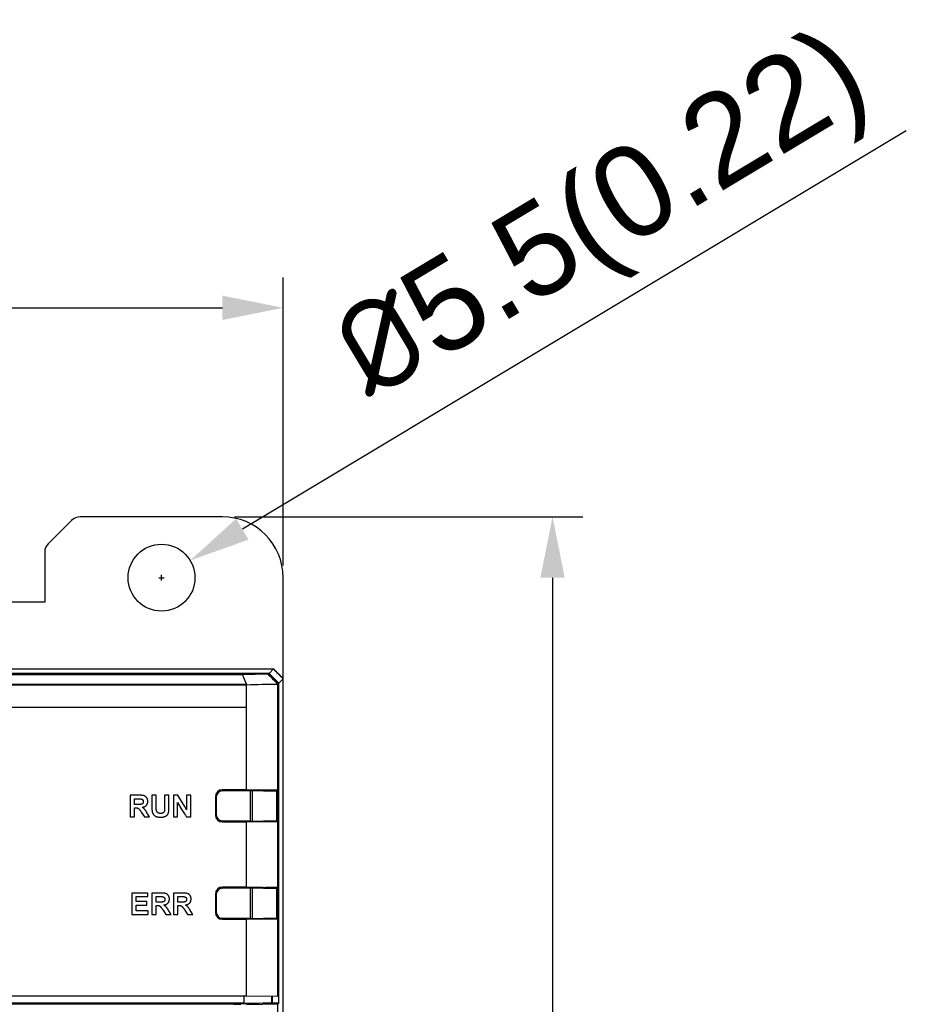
# Model space of a CAD drawing. Header units: millimetres. Extents: x 1895 to 2561, y -1570 to -291.
# Tile 55 of 61: x 2191 to 2264, y -598 to -517. Entities that reach past the tile are written whole.
import ezdxf

# ---------------------------------------------------------------- set-up
doc = ezdxf.new("R2010")
doc.units = ezdxf.units.MM
doc.header["$LTSCALE"] = 23.1
doc.header["$PDMODE"] = 3
doc.header["$PDSIZE"] = 0.31
doc.layers.get('0').update_dxf_attribs({"linetype": 'CONTINUOUS'})
doc.layers.get('Defpoints').update_dxf_attribs({"linetype": 'CONTINUOUS'})
doc.layers.add('03___PRT_ALL_CURVES', color=7, linetype='CONTINUOUS')
doc.styles.get("Standard").update_dxf_attribs({"font": 'arial.ttf'})
doc.dimstyles.new('DIMSTYLE_2$0', dxfattribs={"dimtxt": 2.5, "dimasz": 3, "dimexe": 0.18, "dimexo": 0.0625, "dimgap": 0.09, "dimtad": 1, "dimdec": 0, "dimdsep": 46, "dimtxsty": 'Standard', "dimblk": '_FILLED', "dimcen": 0.09, "dimadec": 0, "dimazin": 0, "dimtp": 0.01, "dimtm": 0.01, "dimtfac": 1, "dimtdec": 0, "dimtofl": 0, "dimtmove": 0, "dimatfit": 3, "dimldrblk": '_FILLED', "dimfxl": 0, "dimtolj": 1, "dimarcsym": 0})
doc.dimstyles.new('DIMSTYLE_2$3', dxfattribs={"dimtxt": 2.5, "dimasz": 3, "dimexe": 0.18, "dimexo": 0.0625, "dimgap": 0.09, "dimtad": 1, "dimdec": 0, "dimdsep": 46, "dimtxsty": 'Standard', "dimblk": '_FILLED', "dimcen": 0.09, "dimadec": 0, "dimazin": 0, "dimtp": 0.01, "dimtm": 0.01, "dimtfac": 1, "dimtdec": 0, "dimtofl": 0, "dimtmove": 0, "dimatfit": 3, "dimldrblk": '_FILLED', "dimfxl": 0, "dimtolj": 1, "dimarcsym": 0})

# ---------------------------------------------------------------- blocks, each defined once
blk = doc.blocks.new('_FILLED')
at = {"color": 0, "linetype": 'ByBlock'}
blk.add_solid([(0, 0), (-1, 0.2), (-1, -0.2)], dxfattribs=at)
blk = doc.blocks.new('*D5')
at = {"color": 0, "linetype": 'Continuous', "lineweight": -2}
for p, q in [((2209.07, -558.223), (2237.711, -558.223)), ((2235.211, -563.223), (2235.211, -748.223)), ((2192.756, -753.223), (2237.711, -753.223))]:
    blk.add_line(p, q, dxfattribs=at)
at = {"layer": 'Defpoints', "color": 0, "linetype": 'Continuous'}
for p in [(2208.07, -558.223), (2191.756, -753.223), (2235.211, -753.223)]:
    blk.add_point(p, dxfattribs=at)
at = {"color": 0, "linetype": 'Continuous', "lineweight": -2, "xscale": 5, "yscale": 5, "zscale": 5}
for p, rotation in [((2235.211, -558.223), 90), ((2235.211, -753.223), 270)]:
    blk.add_blockref('_FILLED', p, dxfattribs=dict(at, rotation=rotation))
at = {"color": 0, "linetype": 'Continuous', "insert": (2223.961, -655.723), "char_height": 7.5, "width": 14.94424, "attachment_point": 2, "rotation": 90, "line_spacing_factor": 0.9}
blk.add_mtext('\\A1;195(7.68)', dxfattribs=at)
blk = doc.blocks.new('*D6')
at = {"color": 0, "linetype": 'Continuous', "lineweight": -2}
for p, q in [((2128.07, -565.223), (2128.07, -538.542)), ((2213.07, -562.223), (2213.07, -538.542)), ((2133.07, -541.042), (2208.07, -541.042))]:
    blk.add_line(p, q, dxfattribs=at)
at = {"layer": 'Defpoints', "color": 0, "linetype": 'Continuous'}
for p in [(2213.07, -541.042), (2213.07, -563.223), (2128.07, -566.223)]:
    blk.add_point(p, dxfattribs=at)
at = {"color": 0, "linetype": 'Continuous', "lineweight": -2, "xscale": 5, "yscale": 5, "zscale": 5, "rotation": 180}
blk.add_blockref('_FILLED', (2128.07, -541.042), dxfattribs=at)
at = {"color": 0, "linetype": 'Continuous', "lineweight": -2, "xscale": 5, "yscale": 5, "zscale": 5}
blk.add_blockref('_FILLED', (2213.07, -541.042), dxfattribs=at)
at = {"color": 0, "linetype": 'Continuous', "insert": (2170.57, -529.792), "char_height": 7.5, "width": 13.00186, "attachment_point": 2, "line_spacing_factor": 0.9}
blk.add_mtext('\\A1;85(3.35)', dxfattribs=at)
blk = doc.blocks.new('*D12')
at = {"color": 0, "linetype": 'Continuous', "lineweight": -2}
for p, q in [((2264.289, -526.498), (2209.716, -559.236)), ((2203.07, -563.448), (2203.07, -562.998)), ((2202.845, -563.223), (2203.295, -563.223))]:
    blk.add_line(p, q, dxfattribs=at)
at = {"layer": 'Defpoints', "color": 0, "linetype": 'Continuous'}
for p in [(2205.428, -561.808), (2200.712, -564.637)]:
    blk.add_point(p, dxfattribs=at)
at = {"color": 0, "linetype": 'Continuous', "lineweight": -2, "xscale": 5, "yscale": 5, "zscale": 5, "rotation": 210.9589981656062}
blk.add_blockref('_FILLED', (2205.428, -561.808), dxfattribs=at)
at = {"color": 0, "linetype": 'Continuous', "insert": (2239.654, -534.085), "char_height": 7.5, "attachment_point": 5, "rotation": 30.959}
blk.add_mtext('\\A1;{\\fISOCPEUR|b0|i0|c0|p34;%%C}5.5(0.22)', dxfattribs=at)

msp = doc.modelspace()

# ---------------------------------------------------------------- linework, layer by layer
at = {"color": 0, "linetype": 'Continuous'}
for p, q in [((2208.07, -558.223), (2196.384, -558.223)), ((2195.677, -558.516), (2193.763, -560.43)), ((2193.47, -561.137), (2193.47, -565.223)), ((2213.07, -571.522), (2213.07, -563.223)), ((2193.47, -565.223), (2184.67, -565.223)), ((2128.87, -570.723), (2212.27, -570.723)), ((2129.234, -571.087), (2211.906, -571.087)), ((2211.89, -571.102), (2129.249, -571.102)), ((2209.734, -571.213), (2131.406, -571.213)), ((2211.833, -571.159), (2209.734, -571.213)), ((2211.89, -571.102), (2211.833, -571.159)), ((2212.69, -571.902), (2211.89, -571.102)), ((2212.27, -570.723), (2211.906, -571.087)), ((2211.906, -571.087), (2212.706, -571.886)), ((2213.07, -571.522), (2212.27, -570.723)), ((2210.059, -572.014), (2131.089, -572.013)), ((2210.059, -580.65), (2210.059, -572.016)), ((2212.625, -580.694), (2212.625, -571.96)), ((2212.69, -571.902), (2212.69, -597.605)), ((2212.706, -571.886), (2213.07, -571.522)), ((2212.706, -598.189), (2212.706, -571.886)), ((2213.07, -739.923), (2213.07, -571.522)), ((2207.975, -580.751), (2207.975, -580.666)), ((2208.066, -580.742), (2210.27, -580.723)), ((2210.059, -580.65), (2208.07, -580.65)), ((2208.125, -580.66), (2208.125, -580.742)), ((2208.162, -580.673), (2208.125, -580.66)), ((2208.162, -580.741), (2208.162, -580.673)), ((2208.162, -580.673), (2209.963, -580.673)), ((2209.874, -580.673), (2209.962, -580.676)), ((2210.475, -580.694), (2209.963, -580.682)), ((2210.059, -580.65), (2212.625, -580.694)), ((2210.27, -580.723), (2212.623, -580.764)), ((2210.37, -580.725), (2210.37, -580.694)), ((2210.383, -583.221), (2210.383, -580.725)), ((2210.389, -580.725), (2210.389, -580.694)), ((2211.424, -580.694), (2210.475, -580.694)), ((2210.512, -580.727), (2210.512, -583.218)), ((2210.738, -580.731), (2210.738, -580.694)), ((2210.954, -580.735), (2210.954, -580.694)), ((2211.354, -580.697), (2211.354, -580.742)), ((2211.405, -580.742), (2211.405, -580.697)), ((2211.624, -580.694), (2211.429, -580.697)), ((2211.429, -580.697), (2211.429, -580.743)), ((2211.624, -580.694), (2211.624, -580.746)), ((2212.625, -580.694), (2211.624, -580.694)), ((2212.544, -583.183), (2212.544, -580.762)), ((2212.604, -580.763), (2212.604, -583.182)), ((2212.623, -583.182), (2212.623, -580.764)), ((2212.625, -597.6), (2212.625, -580.694)), ((2207.497, -581.223), (2207.497, -582.723)), ((2207.57, -581.242), (2207.57, -582.703)), ((2207.975, -583.279), (2207.975, -583.194)), ((2210.27, -583.223), (2208.066, -583.203)), ((2210.059, -583.295), (2208.07, -583.295)), ((2208.125, -583.203), (2208.125, -583.285)), ((2208.162, -583.273), (2208.125, -583.285)), ((2208.162, -583.273), (2208.162, -583.204)), ((2208.162, -583.273), (2209.963, -583.273)), ((2209.962, -583.27), (2209.874, -583.273)), ((2209.963, -583.263), (2210.475, -583.252)), ((2210.059, -583.295), (2212.625, -583.252)), ((2210.059, -588.65), (2210.059, -583.295)), ((2210.27, -583.223), (2212.623, -583.182)), ((2210.37, -583.252), (2210.37, -583.223)), ((2210.389, -583.252), (2210.389, -583.218)), ((2211.424, -583.252), (2210.475, -583.252)), ((2210.738, -583.252), (2210.738, -583.214)), ((2210.954, -583.252), (2210.954, -583.211)), ((2211.354, -583.204), (2211.354, -583.248)), ((2211.405, -583.248), (2211.405, -583.203)), ((2211.429, -583.202), (2211.429, -583.248)), ((2211.429, -583.248), (2211.624, -583.252)), ((2211.624, -583.199), (2211.624, -583.252)), ((2211.624, -583.252), (2212.625, -583.252)), ((2207.975, -588.752), (2207.975, -588.666)), ((2208.066, -588.742), (2210.27, -588.723)), ((2210.059, -588.65), (2208.07, -588.65)), ((2208.125, -588.66), (2208.125, -588.742)), ((2208.162, -588.673), (2208.125, -588.66)), ((2208.162, -588.741), (2208.162, -588.673)), ((2208.162, -588.673), (2209.963, -588.673)), ((2209.57, -588.67), (2209.57, -588.729)), ((2209.874, -588.673), (2209.963, -588.676)), ((2210.475, -588.694), (2209.963, -588.682)), ((2210.059, -588.65), (2212.625, -588.694)), ((2210.27, -588.723), (2212.623, -588.764)), ((2210.37, -588.725), (2210.37, -588.694)), ((2210.383, -591.221), (2210.383, -588.725)), ((2210.389, -588.725), (2210.389, -588.694)), ((2211.424, -588.694), (2210.475, -588.694)), ((2210.512, -588.727), (2210.512, -591.219)), ((2210.738, -588.731), (2210.738, -588.694)), ((2210.954, -588.735), (2210.954, -588.694)), ((2211.354, -588.697), (2211.354, -588.742)), ((2211.405, -588.743), (2211.405, -588.697)), ((2211.624, -588.694), (2211.429, -588.697)), ((2211.429, -588.697), (2211.429, -588.743)), ((2211.624, -588.694), (2211.624, -588.747)), ((2212.625, -588.694), (2211.624, -588.694)), ((2212.544, -591.183), (2212.544, -588.763)), ((2212.604, -588.764), (2212.604, -591.182)), ((2212.623, -591.182), (2212.623, -588.764)), ((2207.497, -589.223), (2207.497, -590.723)), ((2207.57, -589.242), (2207.57, -590.704)), ((2207.975, -591.279), (2207.975, -591.194)), ((2210.27, -591.223), (2208.066, -591.204)), ((2210.059, -591.295), (2208.07, -591.295)), ((2208.125, -591.204), (2208.125, -591.285)), ((2208.162, -591.273), (2208.125, -591.285)), ((2208.162, -591.273), (2208.162, -591.205)), ((2208.162, -591.273), (2209.963, -591.273)), ((2209.57, -591.217), (2209.57, -591.275)), ((2209.963, -591.27), (2209.874, -591.273)), ((2209.963, -591.263), (2210.475, -591.252)), ((2210.059, -591.295), (2212.625, -591.252)), ((2210.059, -597.596), (2210.059, -591.295)), ((2210.27, -591.223), (2212.623, -591.182)), ((2210.37, -591.252), (2210.37, -591.223)), ((2210.389, -591.252), (2210.389, -591.219)), ((2210.475, -591.252), (2211.424, -591.252)), ((2210.738, -591.252), (2210.738, -591.215)), ((2210.954, -591.252), (2210.954, -591.211)), ((2211.354, -591.204), (2211.354, -591.248)), ((2211.405, -591.248), (2211.405, -591.203)), ((2211.429, -591.203), (2211.429, -591.248)), ((2211.429, -591.248), (2211.624, -591.252)), ((2211.624, -591.199), (2211.624, -591.252)), ((2211.624, -591.252), (2212.625, -591.252)), ((2131.08, -597.596), (2210.059, -597.596)), ((2209.856, -598.17), (2209.856, -597.597)), ((2210.059, -597.596), (2212.625, -597.6)), ((2212.13, -598.165), (2212.13, -597.601)), ((2212.19, -598.105), (2212.19, -597.605)), ((2212.625, -597.6), (2212.69, -597.605)), ((2131.177, -598.183), (2209.963, -598.183)), ((2131.284, -598.17), (2209.856, -598.17)), ((2209.023, -598.281), (2174.525, -598.281)), ((2209.023, -598.281), (2209.023, -598.183)), ((2209.582, -598.183), (2209.582, -598.275)), ((2210.753, -598.245), (2209.582, -598.275)), ((2209.856, -598.17), (2211.396, -598.183)), ((2212.625, -598.27), (2210.059, -598.336)), ((2210.753, -598.183), (2210.753, -598.245)), ((2210.992, -598.183), (2210.992, -598.231)), ((2211.105, -598.189), (2210.992, -598.231)), ((2211.396, -598.183), (2212.13, -598.165)), ((2212.706, -598.189), (2211.396, -598.189)), ((2212.13, -598.165), (2212.19, -598.105)), ((2212.625, -598.27), (2212.706, -598.189)), ((2212.625, -739.485), (2212.625, -598.27))]:
    msp.add_line(p, q, dxfattribs=at)
msp.add_circle((2203.07, -563.223), 2.75, dxfattribs=at)
for centre, radius, start, end in [((2196.384, -559.223), 1, 90, 135), ((2208.07, -563.223), 5, 0, 90), ((2194.47, -561.137), 1, 135, 180), ((2208.07, -581.223), 0.573, 90, 180), ((2208.07, -581.242), 0.5, 90.5, 180), ((2208.07, -582.723), 0.573, 180, 270), ((2208.07, -582.703), 0.5, 180, 269.5), ((2208.07, -589.223), 0.573, 90, 180), ((2208.07, -589.242), 0.5, 90.5, 180), ((2208.07, -590.723), 0.573, 180, 270), ((2208.07, -590.704), 0.5, 180, 269.5)]:
    msp.add_arc(centre, radius, start, end, dxfattribs=at)
for centre, major_axis, ratio, start_param, end_param in [((2207.975, -580.661), (0.15, 0), 0.017455, 0.05236, 0.887074), ((2207.975, -583.285), (0.15, 0), 0.017455, -0.887074, -0.05236), ((2207.975, -588.661), (0.15, 0), 0.017455, 0.05236, 0.887074), ((2207.975, -591.285), (0.15, 0), 0.017455, -0.887074, -0.05236), ((2209.023, -598.26), (0.8, 0), 0.026186, -1.570796, -0.798488), ((2210.194, -598.23), (0.8, 0), 0.026186, -0.798488, -0.069813)]:
    msp.add_ellipse(centre, major_axis=major_axis, ratio=ratio, start_param=start_param, end_param=end_param, dxfattribs=at)
for points in [[(2209.734, -571.213), (2209.841, -571.481), (2209.951, -571.747), (2210.059, -572.014)], [(2212.276, -570.725), (2212.523, -570.972), (2212.768, -571.221), (2213.015, -571.468)], [(2210.059, -572.016), (2210.914, -571.998), (2211.769, -571.971), (2212.624, -571.96)]]:
    msp.add_open_spline(points, degree=3, dxfattribs=at)
for points, knots in [([(2212.621, -571.964), (2212.555, -571.896), (2212.292, -571.629), (2212.03, -571.36), (2211.833, -571.159)], [0, 0, 0, 0, 0.252639, 1, 1, 1, 1]), ([(2212.625, -571.96), (2212.63, -571.958), (2212.646, -571.948), (2212.666, -571.926), (2212.682, -571.91), (2212.69, -571.902)], [0, 0, 0, 0, 0.218449, 0.604842, 1, 1, 1, 1])]:
    msp.add_open_spline(points, degree=3, knots=knots, dxfattribs=at)
at = {"layer": '03___PRT_ALL_CURVES', "color": 0, "linetype": 'Continuous'}
for p, q in [((2210.059, -572.055), (2131.081, -572.055)), ((2210.059, -573.875), (2210.059, -572.055)), ((2131.081, -573.875), (2210.059, -573.875)), ((2200.496, -581.105), (2200.496, -582.873)), ((2201.29, -581.105), (2200.496, -581.105)), ((2200.854, -581.853), (2200.854, -581.403)), ((2200.854, -581.403), (2201.125, -581.403)), ((2201.125, -581.403), (2201.159, -581.403)), ((2201.159, -581.403), (2201.238, -581.402)), ((2201.238, -581.402), (2201.264, -581.402)), ((2201.264, -581.402), (2201.29, -581.402)), ((2201.332, -581.105), (2201.29, -581.105)), ((2201.29, -581.402), (2201.316, -581.403)), ((2201.316, -581.403), (2201.342, -581.404)), ((2201.374, -581.106), (2201.332, -581.105)), ((2201.342, -581.404), (2201.368, -581.407)), ((2201.368, -581.407), (2201.394, -581.41)), ((2201.416, -581.108), (2201.374, -581.106)), ((2201.394, -581.41), (2201.409, -581.413)), ((2201.409, -581.413), (2201.424, -581.416)), ((2201.437, -581.109), (2201.416, -581.108)), ((2201.424, -581.416), (2201.439, -581.421)), ((2201.476, -581.112), (2201.437, -581.109)), ((2201.439, -581.421), (2201.453, -581.427)), ((2201.453, -581.427), (2201.467, -581.433)), ((2201.467, -581.433), (2201.481, -581.44)), ((2201.512, -581.117), (2201.476, -581.112)), ((2201.481, -581.44), (2201.494, -581.449)), ((2201.494, -581.449), (2201.506, -581.458)), ((2201.506, -581.458), (2201.518, -581.468)), ((2201.545, -581.122), (2201.512, -581.117)), ((2201.524, -581.776), (2201.515, -581.785)), ((2201.518, -581.468), (2201.528, -581.479)), ((2201.532, -581.766), (2201.524, -581.776)), ((2201.528, -581.479), (2201.537, -581.491)), ((2201.539, -581.756), (2201.532, -581.766)), ((2201.537, -581.491), (2201.545, -581.504)), ((2201.547, -581.744), (2201.539, -581.756)), ((2201.576, -581.128), (2201.545, -581.122)), ((2201.545, -581.504), (2201.553, -581.517)), ((2201.553, -581.732), (2201.547, -581.744)), ((2201.553, -581.517), (2201.559, -581.532)), ((2201.559, -581.719), (2201.553, -581.732)), ((2201.559, -581.532), (2201.564, -581.546)), ((2201.563, -581.706), (2201.559, -581.719)), ((2201.567, -581.693), (2201.563, -581.706)), ((2201.564, -581.546), (2201.568, -581.562)), ((2201.57, -581.679), (2201.567, -581.693)), ((2201.568, -581.562), (2201.571, -581.577)), ((2201.573, -581.665), (2201.57, -581.679)), ((2201.571, -581.577), (2201.574, -581.592)), ((2201.574, -581.651), (2201.573, -581.665)), ((2201.574, -581.592), (2201.575, -581.608)), ((2201.575, -581.637), (2201.574, -581.651)), ((2201.575, -581.608), (2201.576, -581.623)), ((2201.576, -581.623), (2201.575, -581.637)), ((2201.606, -581.135), (2201.576, -581.128)), ((2201.634, -581.143), (2201.606, -581.135)), ((2201.66, -581.152), (2201.634, -581.143)), ((2201.681, -581.161), (2201.66, -581.152)), ((2201.701, -581.17), (2201.681, -581.161)), ((2201.722, -581.182), (2201.701, -581.17)), ((2201.742, -581.194), (2201.722, -581.182)), ((2201.761, -581.208), (2201.742, -581.194)), ((2201.78, -581.223), (2201.761, -581.208)), ((2201.799, -581.24), (2201.78, -581.223)), ((2201.816, -581.257), (2201.799, -581.24)), ((2201.838, -581.283), (2201.822, -581.264)), ((2201.853, -581.302), (2201.838, -581.283)), ((2201.866, -581.322), (2201.853, -581.302)), ((2201.879, -581.343), (2201.866, -581.322)), ((2201.89, -581.365), (2201.879, -581.343)), ((2201.901, -581.389), (2201.89, -581.365)), ((2201.911, -581.413), (2201.901, -581.389)), ((2201.903, -581.807), (2201.912, -581.782)), ((2201.919, -581.439), (2201.911, -581.413)), ((2201.912, -581.782), (2201.92, -581.757)), ((2201.927, -581.465), (2201.919, -581.439)), ((2201.92, -581.757), (2201.928, -581.731)), ((2201.933, -581.492), (2201.927, -581.465)), ((2201.928, -581.731), (2201.933, -581.704)), ((2201.937, -581.519), (2201.933, -581.492)), ((2201.933, -581.704), (2201.938, -581.676)), ((2201.941, -581.546), (2201.937, -581.519)), ((2201.938, -581.676), (2201.941, -581.649)), ((2201.943, -581.573), (2201.941, -581.546)), ((2201.941, -581.649), (2201.943, -581.627)), ((2201.943, -581.6), (2201.943, -581.573)), ((2201.943, -581.627), (2201.943, -581.6)), ((2202.28, -581.105), (2202.28, -582.068)), ((2202.638, -581.105), (2202.28, -581.105)), ((2202.638, -582.063), (2202.638, -581.105)), ((2203.327, -581.105), (2203.327, -582.144)), ((2203.685, -581.105), (2203.327, -581.105)), ((2203.685, -582.008), (2203.685, -581.105)), ((2204.063, -581.105), (2204.063, -582.873)), ((2204.41, -581.105), (2204.063, -581.105)), ((2204.394, -582.873), (2204.394, -581.71)), ((2204.394, -581.71), (2204.752, -582.292)), ((2204.881, -581.872), (2204.41, -581.105)), ((2205.137, -581.105), (2205.137, -582.29)), ((2205.468, -581.105), (2205.137, -581.105)), ((2205.468, -582.873), (2205.468, -581.105)), ((2201.119, -581.853), (2200.854, -581.853)), ((2200.854, -582.873), (2200.854, -582.134)), ((2200.854, -582.134), (2200.945, -582.134)), ((2200.945, -582.134), (2200.963, -582.135)), ((2200.963, -582.135), (2200.982, -582.135)), ((2200.982, -582.135), (2201, -582.136)), ((2201, -582.136), (2201.019, -582.137)), ((2201.019, -582.137), (2201.037, -582.139)), ((2201.037, -582.139), (2201.055, -582.141)), ((2201.055, -582.141), (2201.073, -582.144)), ((2201.073, -582.144), (2201.09, -582.149)), ((2201.09, -582.149), (2201.108, -582.154)), ((2201.108, -582.154), (2201.12, -582.159)), ((2201.151, -581.853), (2201.119, -581.853)), ((2201.12, -582.159), (2201.132, -582.164)), ((2201.132, -582.164), (2201.143, -582.17)), ((2201.143, -582.17), (2201.154, -582.177)), ((2201.183, -581.854), (2201.151, -581.853)), ((2201.154, -582.177), (2201.165, -582.184)), ((2201.165, -582.184), (2201.176, -582.192)), ((2201.176, -582.192), (2201.186, -582.2)), ((2201.216, -581.855), (2201.183, -581.854)), ((2201.186, -582.2), (2201.196, -582.209)), ((2201.196, -582.209), (2201.206, -582.218)), ((2201.206, -582.218), (2201.215, -582.227)), ((2201.215, -582.227), (2201.237, -582.251)), ((2201.249, -581.855), (2201.216, -581.855)), ((2201.237, -582.251), (2201.257, -582.276)), ((2201.281, -581.855), (2201.249, -581.855)), ((2201.257, -582.276), (2201.277, -582.301)), ((2201.277, -582.301), (2201.296, -582.327)), ((2201.317, -581.853), (2201.285, -581.855)), ((2201.296, -582.327), (2201.315, -582.353)), ((2201.315, -582.353), (2201.333, -582.379)), ((2201.345, -581.851), (2201.317, -581.853)), ((2201.333, -582.379), (2201.351, -582.406)), ((2201.371, -581.847), (2201.345, -581.851)), ((2201.351, -582.406), (2201.369, -582.433)), ((2201.369, -582.433), (2201.404, -582.487)), ((2201.395, -581.843), (2201.371, -581.847)), ((2201.418, -581.838), (2201.395, -581.843)), ((2201.404, -582.487), (2201.66, -582.873)), ((2201.439, -581.831), (2201.418, -581.838)), ((2201.451, -581.827), (2201.439, -581.831)), ((2201.463, -581.821), (2201.451, -581.827)), ((2201.474, -581.815), (2201.463, -581.821)), ((2201.485, -581.809), (2201.474, -581.815)), ((2201.499, -582.105), (2201.478, -582.092)), ((2201.482, -582.092), (2201.515, -582.086)), ((2201.495, -581.802), (2201.485, -581.809)), ((2201.505, -581.794), (2201.495, -581.802)), ((2201.52, -582.118), (2201.499, -582.105)), ((2201.515, -581.785), (2201.505, -581.794)), ((2201.515, -582.086), (2201.547, -582.079)), ((2201.54, -582.131), (2201.52, -582.118)), ((2201.56, -582.145), (2201.54, -582.131)), ((2201.547, -582.079), (2201.578, -582.071)), ((2201.579, -582.16), (2201.56, -582.145)), ((2201.578, -582.071), (2201.608, -582.062)), ((2201.598, -582.175), (2201.579, -582.16)), ((2201.617, -582.19), (2201.598, -582.175)), ((2201.608, -582.062), (2201.637, -582.052)), ((2201.635, -582.206), (2201.617, -582.19)), ((2201.652, -582.223), (2201.635, -582.206)), ((2201.637, -582.052), (2201.664, -582.042)), ((2201.669, -582.241), (2201.652, -582.223)), ((2201.664, -582.042), (2201.689, -582.03)), ((2201.691, -582.266), (2201.669, -582.241)), ((2201.689, -582.03), (2201.713, -582.017)), ((2201.714, -582.293), (2201.691, -582.266)), ((2201.713, -582.017), (2201.736, -582.004)), ((2201.735, -582.321), (2201.714, -582.293)), ((2201.756, -582.349), (2201.735, -582.321)), ((2201.736, -582.004), (2201.757, -581.99)), ((2201.776, -582.378), (2201.756, -582.349)), ((2201.757, -581.99), (2201.777, -581.976)), ((2201.796, -582.407), (2201.776, -582.378)), ((2201.777, -581.976), (2201.795, -581.961)), ((2201.795, -581.961), (2201.812, -581.945)), ((2201.815, -582.437), (2201.796, -582.407)), ((2201.812, -581.945), (2201.827, -581.929)), ((2201.833, -582.467), (2201.815, -582.437)), ((2201.827, -581.929), (2201.842, -581.912)), ((2201.877, -582.538), (2201.833, -582.467)), ((2201.842, -581.912), (2201.855, -581.893)), ((2201.855, -581.893), (2201.869, -581.873)), ((2201.869, -581.873), (2201.881, -581.852)), ((2201.947, -582.649), (2201.877, -582.538)), ((2201.881, -581.852), (2201.892, -581.83)), ((2201.892, -581.83), (2201.903, -581.807)), ((2202.28, -582.068), (2202.28, -582.113)), ((2202.28, -582.113), (2202.28, -582.158)), ((2202.28, -582.158), (2202.281, -582.203)), ((2202.281, -582.203), (2202.283, -582.249)), ((2202.283, -582.249), (2202.286, -582.294)), ((2202.286, -582.294), (2202.289, -582.339)), ((2202.289, -582.339), (2202.294, -582.382)), ((2202.294, -582.382), (2202.3, -582.423)), ((2202.3, -582.423), (2202.307, -582.461)), ((2202.307, -582.461), (2202.315, -582.498)), ((2202.315, -582.498), (2202.32, -582.519)), ((2202.32, -582.519), (2202.327, -582.54)), ((2202.327, -582.54), (2202.335, -582.561)), ((2202.335, -582.561), (2202.344, -582.581)), ((2202.344, -582.581), (2202.353, -582.601)), ((2202.637, -582.152), (2202.638, -582.092)), ((2202.637, -582.181), (2202.637, -582.152)), ((2202.637, -582.211), (2202.637, -582.181)), ((2202.638, -582.241), (2202.637, -582.211)), ((2202.638, -582.092), (2202.638, -582.063)), ((2202.64, -582.27), (2202.638, -582.241)), ((2202.642, -582.3), (2202.64, -582.27)), ((2202.646, -582.329), (2202.642, -582.3)), ((2202.651, -582.358), (2202.646, -582.329)), ((2202.656, -582.377), (2202.651, -582.358)), ((2202.662, -582.397), (2202.656, -582.377)), ((2202.669, -582.416), (2202.662, -582.397)), ((2202.678, -582.435), (2202.669, -582.416)), ((2202.693, -582.46), (2202.682, -582.442)), ((2202.705, -582.477), (2202.693, -582.46)), ((2202.717, -582.493), (2202.705, -582.477)), ((2202.731, -582.508), (2202.717, -582.493)), ((2202.744, -582.521), (2202.731, -582.508)), ((2202.759, -582.533), (2202.744, -582.521)), ((2202.774, -582.543), (2202.759, -582.533)), ((2202.79, -582.553), (2202.774, -582.543)), ((2202.807, -582.562), (2202.79, -582.553)), ((2202.826, -582.57), (2202.807, -582.562)), ((2202.846, -582.577), (2202.826, -582.57)), ((2202.867, -582.584), (2202.846, -582.577)), ((2202.89, -582.589), (2202.867, -582.584)), ((2202.914, -582.593), (2202.89, -582.589)), ((2203.097, -582.589), (2203.074, -582.593)), ((2203.119, -582.584), (2203.097, -582.589)), ((2203.139, -582.579), (2203.119, -582.584)), ((2203.158, -582.572), (2203.139, -582.579)), ((2203.175, -582.564), (2203.158, -582.572)), ((2203.191, -582.556), (2203.175, -582.564)), ((2203.206, -582.547), (2203.191, -582.556)), ((2203.219, -582.537), (2203.206, -582.547)), ((2203.233, -582.525), (2203.219, -582.537)), ((2203.246, -582.512), (2203.233, -582.525)), ((2203.258, -582.498), (2203.246, -582.512)), ((2203.269, -582.483), (2203.258, -582.498)), ((2203.279, -582.468), (2203.269, -582.483)), ((2203.288, -582.452), (2203.279, -582.468)), ((2203.296, -582.436), (2203.288, -582.452)), ((2203.303, -582.417), (2203.296, -582.434)), ((2203.308, -582.4), (2203.303, -582.417)), ((2203.311, -582.384), (2203.308, -582.4)), ((2203.316, -582.354), (2203.311, -582.384)), ((2203.319, -582.324), (2203.316, -582.354)), ((2203.322, -582.294), (2203.319, -582.324)), ((2203.324, -582.264), (2203.322, -582.294)), ((2203.325, -582.234), (2203.324, -582.264)), ((2203.326, -582.204), (2203.325, -582.234)), ((2203.327, -582.174), (2203.326, -582.204)), ((2203.327, -582.144), (2203.327, -582.174)), ((2203.616, -582.602), (2203.626, -582.58)), ((2203.626, -582.58), (2203.635, -582.556)), ((2203.635, -582.556), (2203.643, -582.533)), ((2203.643, -582.533), (2203.65, -582.509)), ((2203.65, -582.509), (2203.656, -582.485)), ((2203.656, -582.485), (2203.663, -582.45)), ((2203.663, -582.45), (2203.669, -582.413)), ((2203.669, -582.413), (2203.674, -582.373)), ((2203.674, -582.373), (2203.678, -582.331)), ((2203.678, -582.331), (2203.68, -582.306)), ((2203.68, -582.306), (2203.683, -582.261)), ((2203.683, -582.261), (2203.684, -582.216)), ((2203.684, -582.216), (2203.685, -582.17)), ((2203.685, -582.125), (2203.685, -582.008)), ((2203.685, -582.17), (2203.685, -582.125)), ((2204.752, -582.292), (2204.858, -582.464)), ((2204.858, -582.464), (2204.956, -582.622)), ((2204.98, -582.034), (2204.881, -581.872)), ((2205.137, -582.29), (2204.98, -582.034)), ((2200.496, -582.873), (2200.854, -582.873)), ((2201.66, -582.873), (2202.087, -582.873)), ((2202.081, -582.863), (2201.947, -582.649)), ((2202.087, -582.873), (2202.081, -582.863)), ((2202.353, -582.601), (2202.364, -582.621)), ((2202.364, -582.621), (2202.376, -582.64)), ((2202.376, -582.64), (2202.388, -582.659)), ((2202.388, -582.659), (2202.401, -582.677)), ((2202.401, -582.677), (2202.414, -582.694)), ((2202.414, -582.694), (2202.43, -582.713)), ((2202.43, -582.713), (2202.447, -582.731)), ((2202.447, -582.731), (2202.466, -582.748)), ((2202.468, -582.75), (2202.488, -582.766)), ((2202.488, -582.766), (2202.508, -582.782)), ((2202.508, -582.782), (2202.53, -582.797)), ((2202.53, -582.797), (2202.552, -582.811)), ((2202.552, -582.811), (2202.574, -582.824)), ((2202.574, -582.824), (2202.597, -582.835)), ((2202.597, -582.835), (2202.62, -582.846)), ((2202.62, -582.846), (2202.644, -582.857)), ((2202.644, -582.857), (2202.67, -582.866)), ((2202.67, -582.866), (2202.696, -582.874)), ((2202.696, -582.874), (2202.725, -582.881)), ((2202.725, -582.881), (2202.755, -582.887)), ((2202.755, -582.887), (2202.787, -582.893)), ((2202.787, -582.893), (2202.821, -582.897)), ((2202.821, -582.897), (2202.858, -582.9)), ((2202.858, -582.9), (2202.886, -582.902)), ((2202.886, -582.902), (2202.925, -582.904)), ((2202.939, -582.596), (2202.914, -582.593)), ((2202.925, -582.904), (2202.964, -582.905)), ((2202.964, -582.598), (2202.939, -582.596)), ((2202.988, -582.599), (2202.964, -582.598)), ((2202.964, -582.905), (2203.003, -582.905)), ((2203.016, -582.598), (2202.993, -582.599)), ((2203.003, -582.905), (2203.028, -582.905)), ((2203.04, -582.597), (2203.016, -582.598)), ((2203.028, -582.905), (2203.063, -582.904)), ((2203.065, -582.595), (2203.04, -582.597)), ((2203.063, -582.904), (2203.097, -582.902)), ((2203.074, -582.593), (2203.065, -582.595)), ((2203.097, -582.902), (2203.132, -582.899)), ((2203.132, -582.899), (2203.166, -582.896)), ((2203.166, -582.896), (2203.2, -582.891)), ((2203.2, -582.891), (2203.232, -582.885)), ((2203.232, -582.885), (2203.261, -582.878)), ((2203.261, -582.878), (2203.29, -582.87)), ((2203.29, -582.87), (2203.317, -582.861)), ((2203.317, -582.861), (2203.342, -582.851)), ((2203.342, -582.851), (2203.368, -582.84)), ((2203.368, -582.84), (2203.391, -582.829)), ((2203.391, -582.829), (2203.413, -582.817)), ((2203.413, -582.817), (2203.435, -582.803)), ((2203.435, -582.803), (2203.457, -582.789)), ((2203.457, -582.789), (2203.477, -582.774)), ((2203.477, -582.774), (2203.497, -582.759)), ((2203.497, -582.759), (2203.516, -582.742)), ((2203.516, -582.742), (2203.533, -582.725)), ((2203.533, -582.725), (2203.549, -582.707)), ((2203.549, -582.707), (2203.564, -582.688)), ((2203.564, -582.688), (2203.579, -582.668)), ((2203.579, -582.668), (2203.593, -582.647)), ((2203.593, -582.647), (2203.605, -582.625)), ((2203.605, -582.625), (2203.616, -582.602)), ((2204.063, -582.873), (2204.394, -582.873)), ((2204.956, -582.622), (2205.036, -582.752)), ((2205.036, -582.752), (2205.09, -582.84)), ((2205.09, -582.84), (2205.11, -582.873)), ((2205.11, -582.873), (2205.468, -582.873)), ((2200.625, -589.136), (2200.625, -590.904)), ((2201.934, -589.136), (2200.625, -589.136)), ((2200.983, -589.827), (2200.983, -589.434)), ((2200.983, -589.434), (2201.934, -589.434)), ((2201.867, -589.827), (2200.983, -589.827)), ((2201.867, -590.126), (2201.867, -589.827)), ((2201.934, -589.434), (2201.934, -589.136)), ((2202.272, -589.136), (2202.272, -590.904)), ((2203.024, -589.136), (2202.272, -589.136)), ((2202.63, -589.884), (2202.63, -589.434)), ((2202.63, -589.434), (2202.901, -589.434)), ((2202.901, -589.434), (2202.935, -589.434)), ((2202.935, -589.434), (2203.013, -589.433)), ((2203.013, -589.433), (2203.039, -589.433)), ((2203.066, -589.136), (2203.024, -589.136)), ((2203.039, -589.433), (2203.065, -589.433)), ((2203.065, -589.433), (2203.091, -589.434)), ((2203.107, -589.136), (2203.066, -589.136)), ((2203.091, -589.434), (2203.117, -589.435)), ((2203.149, -589.137), (2203.107, -589.136)), ((2203.117, -589.435), (2203.143, -589.437)), ((2203.143, -589.437), (2203.17, -589.441)), ((2203.191, -589.139), (2203.149, -589.137)), ((2203.17, -589.441), (2203.184, -589.443)), ((2203.194, -589.868), (2203.171, -589.874)), ((2203.184, -589.443), (2203.199, -589.447)), ((2203.213, -589.14), (2203.191, -589.139)), ((2203.215, -589.862), (2203.194, -589.868)), ((2203.199, -589.447), (2203.214, -589.452)), ((2203.252, -589.143), (2203.213, -589.14)), ((2203.214, -589.452), (2203.229, -589.458)), ((2203.227, -589.858), (2203.215, -589.862)), ((2203.238, -589.852), (2203.227, -589.858)), ((2203.229, -589.458), (2203.243, -589.464)), ((2203.25, -589.846), (2203.238, -589.852)), ((2203.243, -589.464), (2203.257, -589.471)), ((2203.26, -589.84), (2203.25, -589.846)), ((2203.288, -589.147), (2203.252, -589.143)), ((2203.257, -589.471), (2203.27, -589.48)), ((2203.271, -589.832), (2203.26, -589.84)), ((2203.27, -589.48), (2203.282, -589.489)), ((2203.281, -589.824), (2203.271, -589.832)), ((2203.291, -589.816), (2203.281, -589.824)), ((2203.282, -589.489), (2203.293, -589.499)), ((2203.321, -589.153), (2203.288, -589.147)), ((2203.299, -589.807), (2203.291, -589.816)), ((2203.293, -589.499), (2203.303, -589.51)), ((2203.308, -589.797), (2203.299, -589.807)), ((2203.303, -589.51), (2203.313, -589.522)), ((2203.315, -589.787), (2203.308, -589.797)), ((2203.313, -589.522), (2203.321, -589.535)), ((2203.322, -589.775), (2203.315, -589.787)), ((2203.352, -589.159), (2203.321, -589.153)), ((2203.321, -589.535), (2203.328, -589.548)), ((2203.329, -589.763), (2203.322, -589.775)), ((2203.328, -589.548), (2203.334, -589.563)), ((2203.334, -589.75), (2203.329, -589.763)), ((2203.334, -589.563), (2203.34, -589.577)), ((2203.339, -589.737), (2203.334, -589.75)), ((2203.343, -589.724), (2203.339, -589.737)), ((2203.34, -589.577), (2203.344, -589.593)), ((2203.346, -589.71), (2203.343, -589.724)), ((2203.344, -589.593), (2203.347, -589.608)), ((2203.348, -589.696), (2203.346, -589.71)), ((2203.347, -589.608), (2203.349, -589.623)), ((2203.35, -589.682), (2203.348, -589.696)), ((2203.349, -589.623), (2203.351, -589.639)), ((2203.351, -589.668), (2203.35, -589.682)), ((2203.351, -589.639), (2203.351, -589.654)), ((2203.351, -589.654), (2203.351, -589.668)), ((2203.382, -589.166), (2203.352, -589.159)), ((2203.409, -589.174), (2203.382, -589.166)), ((2203.436, -589.183), (2203.409, -589.174)), ((2203.456, -589.192), (2203.436, -589.183)), ((2203.477, -589.201), (2203.456, -589.192)), ((2203.497, -589.213), (2203.477, -589.201)), ((2203.517, -589.225), (2203.497, -589.213)), ((2203.537, -589.239), (2203.517, -589.225)), ((2203.556, -589.254), (2203.537, -589.239)), ((2203.574, -589.271), (2203.556, -589.254)), ((2203.592, -589.288), (2203.574, -589.271)), ((2203.614, -589.313), (2203.598, -589.295)), ((2203.628, -589.333), (2203.614, -589.313)), ((2203.642, -589.352), (2203.628, -589.333)), ((2203.654, -589.374), (2203.642, -589.352)), ((2203.666, -589.396), (2203.654, -589.374)), ((2203.656, -589.883), (2203.668, -589.861)), ((2203.677, -589.42), (2203.666, -589.396)), ((2203.668, -589.861), (2203.678, -589.838)), ((2203.686, -589.444), (2203.677, -589.42)), ((2203.678, -589.838), (2203.688, -589.813)), ((2203.695, -589.469), (2203.686, -589.444)), ((2203.688, -589.813), (2203.696, -589.788)), ((2203.702, -589.496), (2203.695, -589.469)), ((2203.696, -589.788), (2203.703, -589.761)), ((2203.708, -589.522), (2203.702, -589.496)), ((2203.703, -589.761), (2203.709, -589.735)), ((2203.713, -589.55), (2203.708, -589.522)), ((2203.709, -589.735), (2203.714, -589.707)), ((2203.716, -589.577), (2203.713, -589.55)), ((2203.714, -589.707), (2203.717, -589.68)), ((2203.718, -589.604), (2203.716, -589.577)), ((2203.717, -589.68), (2203.718, -589.658)), ((2203.719, -589.631), (2203.718, -589.604)), ((2203.718, -589.658), (2203.719, -589.631)), ((2204.055, -589.136), (2204.055, -590.904)), ((2204.807, -589.136), (2204.055, -589.136)), ((2204.413, -589.884), (2204.413, -589.434)), ((2204.413, -589.434), (2204.684, -589.434)), ((2204.684, -589.434), (2204.718, -589.434)), ((2204.718, -589.434), (2204.796, -589.433)), ((2204.796, -589.433), (2204.823, -589.433)), ((2204.849, -589.136), (2204.807, -589.136)), ((2204.823, -589.433), (2204.849, -589.433)), ((2204.891, -589.136), (2204.849, -589.136)), ((2204.849, -589.433), (2204.875, -589.434)), ((2204.875, -589.434), (2204.901, -589.435)), ((2204.933, -589.137), (2204.891, -589.136)), ((2204.901, -589.435), (2204.927, -589.437)), ((2204.927, -589.437), (2204.953, -589.441)), ((2204.975, -589.139), (2204.933, -589.137)), ((2204.953, -589.441), (2204.968, -589.443)), ((2204.977, -589.868), (2204.954, -589.874)), ((2204.968, -589.443), (2204.983, -589.447)), ((2204.996, -589.14), (2204.975, -589.139)), ((2204.998, -589.862), (2204.977, -589.868)), ((2204.983, -589.447), (2204.997, -589.452)), ((2205.035, -589.143), (2204.996, -589.14)), ((2204.997, -589.452), (2205.012, -589.458)), ((2205.01, -589.858), (2204.998, -589.862)), ((2205.022, -589.852), (2205.01, -589.858)), ((2205.012, -589.458), (2205.026, -589.464)), ((2205.033, -589.846), (2205.022, -589.852)), ((2205.026, -589.464), (2205.04, -589.471)), ((2205.044, -589.84), (2205.033, -589.846)), ((2205.071, -589.147), (2205.035, -589.143)), ((2205.04, -589.471), (2205.053, -589.48)), ((2205.054, -589.832), (2205.044, -589.84)), ((2205.053, -589.48), (2205.065, -589.489)), ((2205.064, -589.824), (2205.054, -589.832)), ((2205.074, -589.816), (2205.064, -589.824)), ((2205.065, -589.489), (2205.077, -589.499)), ((2205.104, -589.153), (2205.071, -589.147)), ((2205.083, -589.807), (2205.074, -589.816)), ((2205.077, -589.499), (2205.087, -589.51)), ((2205.091, -589.797), (2205.083, -589.807)), ((2205.087, -589.51), (2205.096, -589.522)), ((2205.098, -589.787), (2205.091, -589.797)), ((2205.096, -589.522), (2205.104, -589.535)), ((2205.106, -589.775), (2205.098, -589.787)), ((2205.135, -589.159), (2205.104, -589.153)), ((2205.104, -589.535), (2205.112, -589.548)), ((2205.112, -589.763), (2205.106, -589.775)), ((2205.112, -589.548), (2205.118, -589.563)), ((2205.118, -589.75), (2205.112, -589.763)), ((2205.118, -589.563), (2205.123, -589.577)), ((2205.122, -589.737), (2205.118, -589.75)), ((2205.126, -589.724), (2205.122, -589.737)), ((2205.123, -589.577), (2205.127, -589.593)), ((2205.129, -589.71), (2205.126, -589.724)), ((2205.127, -589.593), (2205.13, -589.608)), ((2205.132, -589.696), (2205.129, -589.71)), ((2205.13, -589.608), (2205.133, -589.623)), ((2205.133, -589.682), (2205.132, -589.696)), ((2205.133, -589.623), (2205.134, -589.639)), ((2205.134, -589.668), (2205.133, -589.682)), ((2205.134, -589.639), (2205.134, -589.654)), ((2205.134, -589.654), (2205.134, -589.668)), ((2205.165, -589.166), (2205.135, -589.159)), ((2205.193, -589.174), (2205.165, -589.166)), ((2205.219, -589.183), (2205.193, -589.174)), ((2205.24, -589.192), (2205.219, -589.183)), ((2205.26, -589.201), (2205.24, -589.192)), ((2205.28, -589.213), (2205.26, -589.201)), ((2205.301, -589.225), (2205.28, -589.213)), ((2205.32, -589.239), (2205.301, -589.225)), ((2205.339, -589.254), (2205.32, -589.239)), ((2205.358, -589.271), (2205.339, -589.254)), ((2205.375, -589.288), (2205.358, -589.271)), ((2205.397, -589.313), (2205.381, -589.295)), ((2205.412, -589.333), (2205.397, -589.313)), ((2205.425, -589.352), (2205.412, -589.333)), ((2205.438, -589.374), (2205.425, -589.352)), ((2205.449, -589.396), (2205.438, -589.374)), ((2205.44, -589.883), (2205.451, -589.861)), ((2205.46, -589.42), (2205.449, -589.396)), ((2205.451, -589.861), (2205.462, -589.838)), ((2205.47, -589.444), (2205.46, -589.42)), ((2205.462, -589.838), (2205.471, -589.813)), ((2205.478, -589.469), (2205.47, -589.444)), ((2205.471, -589.813), (2205.479, -589.788)), ((2205.485, -589.496), (2205.478, -589.469)), ((2205.479, -589.788), (2205.487, -589.761)), ((2205.492, -589.522), (2205.485, -589.496)), ((2205.487, -589.761), (2205.492, -589.735)), ((2205.496, -589.55), (2205.492, -589.522)), ((2205.492, -589.735), (2205.497, -589.707)), ((2205.5, -589.577), (2205.496, -589.55)), ((2205.497, -589.707), (2205.5, -589.68)), ((2205.502, -589.604), (2205.5, -589.577)), ((2205.5, -589.68), (2205.502, -589.658)), ((2205.502, -589.631), (2205.502, -589.604)), ((2205.502, -589.658), (2205.502, -589.631)), ((2200.983, -590.605), (2200.983, -590.126)), ((2200.983, -590.126), (2201.867, -590.126)), ((2201.968, -590.605), (2200.983, -590.605)), ((2201.968, -590.904), (2201.968, -590.605)), ((2202.894, -589.884), (2202.63, -589.884)), ((2202.63, -590.904), (2202.63, -590.165)), ((2202.63, -590.165), (2202.721, -590.165)), ((2202.721, -590.165), (2202.739, -590.165)), ((2202.739, -590.165), (2202.757, -590.166)), ((2202.757, -590.166), (2202.776, -590.167)), ((2202.776, -590.167), (2202.794, -590.168)), ((2202.794, -590.168), (2202.812, -590.17)), ((2202.812, -590.17), (2202.83, -590.172)), ((2202.83, -590.172), (2202.848, -590.175)), ((2202.848, -590.175), (2202.866, -590.18)), ((2202.866, -590.18), (2202.883, -590.185)), ((2202.883, -590.185), (2202.895, -590.19)), ((2202.927, -589.884), (2202.894, -589.884)), ((2202.895, -590.19), (2202.907, -590.195)), ((2202.907, -590.195), (2202.919, -590.201)), ((2202.919, -590.201), (2202.93, -590.208)), ((2202.992, -589.885), (2202.927, -589.884)), ((2202.93, -590.208), (2202.941, -590.215)), ((2202.941, -590.215), (2202.952, -590.223)), ((2202.952, -590.223), (2202.962, -590.231)), ((2202.962, -590.231), (2202.972, -590.24)), ((2202.972, -590.24), (2202.981, -590.249)), ((2202.981, -590.249), (2202.991, -590.258)), ((2202.991, -590.258), (2203.012, -590.282)), ((2203.024, -589.886), (2202.992, -589.885)), ((2203.012, -590.282), (2203.033, -590.307)), ((2203.057, -589.886), (2203.024, -589.886)), ((2203.033, -590.307), (2203.053, -590.332)), ((2203.053, -590.332), (2203.072, -590.357)), ((2203.092, -589.884), (2203.06, -589.886)), ((2203.072, -590.357), (2203.09, -590.384)), ((2203.09, -590.384), (2203.109, -590.41)), ((2203.121, -589.882), (2203.092, -589.884)), ((2203.109, -590.41), (2203.126, -590.437)), ((2203.147, -589.878), (2203.121, -589.882)), ((2203.126, -590.437), (2203.162, -590.491)), ((2203.171, -589.874), (2203.147, -589.878)), ((2203.162, -590.491), (2203.187, -590.528)), ((2203.187, -590.528), (2203.206, -590.558)), ((2203.206, -590.558), (2203.436, -590.904)), ((2203.275, -590.136), (2203.254, -590.123)), ((2203.257, -590.123), (2203.291, -590.117)), ((2203.295, -590.149), (2203.275, -590.136)), ((2203.291, -590.117), (2203.323, -590.11)), ((2203.315, -590.162), (2203.295, -590.149)), ((2203.335, -590.176), (2203.315, -590.162)), ((2203.323, -590.11), (2203.354, -590.102)), ((2203.355, -590.19), (2203.335, -590.176)), ((2203.354, -590.102), (2203.384, -590.093)), ((2203.374, -590.205), (2203.355, -590.19)), ((2203.392, -590.221), (2203.374, -590.205)), ((2203.384, -590.093), (2203.412, -590.083)), ((2203.41, -590.237), (2203.392, -590.221)), ((2203.427, -590.254), (2203.41, -590.237)), ((2203.412, -590.083), (2203.439, -590.072)), ((2203.444, -590.271), (2203.427, -590.254)), ((2203.439, -590.072), (2203.465, -590.061)), ((2203.467, -590.297), (2203.444, -590.271)), ((2203.465, -590.061), (2203.489, -590.048)), ((2203.489, -590.324), (2203.467, -590.297)), ((2203.489, -590.048), (2203.511, -590.035)), ((2203.511, -590.352), (2203.489, -590.324)), ((2203.511, -590.035), (2203.533, -590.021)), ((2203.532, -590.38), (2203.511, -590.352)), ((2203.552, -590.409), (2203.532, -590.38)), ((2203.533, -590.021), (2203.552, -590.007)), ((2203.552, -590.007), (2203.57, -589.992)), ((2203.571, -590.438), (2203.552, -590.409)), ((2203.57, -589.992), (2203.587, -589.976)), ((2203.59, -590.468), (2203.571, -590.438)), ((2203.587, -589.976), (2203.603, -589.96)), ((2203.609, -590.498), (2203.59, -590.468)), ((2203.603, -589.96), (2203.617, -589.943)), ((2203.653, -590.568), (2203.609, -590.498)), ((2203.617, -589.943), (2203.631, -589.924)), ((2203.631, -589.924), (2203.644, -589.904)), ((2203.644, -589.904), (2203.656, -589.883)), ((2203.723, -590.68), (2203.653, -590.568)), ((2203.84, -590.868), (2203.723, -590.68)), ((2204.678, -589.884), (2204.413, -589.884)), ((2204.413, -590.904), (2204.413, -590.165)), ((2204.413, -590.165), (2204.504, -590.165)), ((2204.504, -590.165), (2204.522, -590.165)), ((2204.522, -590.165), (2204.541, -590.166)), ((2204.541, -590.166), (2204.559, -590.167)), ((2204.559, -590.167), (2204.577, -590.168)), ((2204.577, -590.168), (2204.596, -590.17)), ((2204.596, -590.17), (2204.614, -590.172)), ((2204.614, -590.172), (2204.632, -590.175)), ((2204.632, -590.175), (2204.649, -590.18)), ((2204.649, -590.18), (2204.666, -590.185)), ((2204.666, -590.185), (2204.679, -590.19)), ((2204.71, -589.884), (2204.678, -589.884)), ((2204.679, -590.19), (2204.69, -590.195)), ((2204.69, -590.195), (2204.702, -590.201)), ((2204.702, -590.201), (2204.713, -590.208)), ((2204.775, -589.885), (2204.71, -589.884)), ((2204.713, -590.208), (2204.724, -590.215)), ((2204.724, -590.215), (2204.735, -590.223)), ((2204.735, -590.223), (2204.745, -590.231)), ((2204.745, -590.231), (2204.755, -590.24)), ((2204.755, -590.24), (2204.765, -590.249)), ((2204.765, -590.249), (2204.774, -590.258)), ((2204.774, -590.258), (2204.796, -590.282)), ((2204.808, -589.886), (2204.775, -589.885)), ((2204.796, -590.282), (2204.816, -590.307)), ((2204.84, -589.886), (2204.808, -589.886)), ((2204.816, -590.307), (2204.836, -590.332)), ((2204.836, -590.332), (2204.855, -590.357)), ((2204.875, -589.884), (2204.844, -589.886)), ((2204.855, -590.357), (2204.874, -590.384)), ((2204.874, -590.384), (2204.892, -590.41)), ((2204.904, -589.882), (2204.875, -589.884)), ((2204.892, -590.41), (2204.91, -590.437)), ((2204.93, -589.878), (2204.904, -589.882)), ((2204.91, -590.437), (2204.927, -590.464)), ((2204.927, -590.464), (2204.989, -590.558)), ((2204.954, -589.874), (2204.93, -589.878)), ((2204.989, -590.558), (2205.219, -590.904)), ((2205.058, -590.136), (2205.037, -590.123)), ((2205.041, -590.123), (2205.074, -590.117)), ((2205.079, -590.149), (2205.058, -590.136)), ((2205.074, -590.117), (2205.106, -590.11)), ((2205.099, -590.162), (2205.079, -590.149)), ((2205.119, -590.176), (2205.099, -590.162)), ((2205.106, -590.11), (2205.137, -590.102)), ((2205.138, -590.19), (2205.119, -590.176)), ((2205.137, -590.102), (2205.167, -590.093)), ((2205.157, -590.205), (2205.138, -590.19)), ((2205.175, -590.221), (2205.157, -590.205)), ((2205.167, -590.093), (2205.196, -590.083)), ((2205.193, -590.237), (2205.175, -590.221)), ((2205.211, -590.254), (2205.193, -590.237)), ((2205.196, -590.083), (2205.223, -590.072)), ((2205.227, -590.271), (2205.211, -590.254)), ((2205.223, -590.072), (2205.248, -590.061)), ((2205.25, -590.297), (2205.227, -590.271)), ((2205.248, -590.061), (2205.272, -590.048)), ((2205.273, -590.324), (2205.25, -590.297)), ((2205.272, -590.048), (2205.295, -590.035)), ((2205.294, -590.352), (2205.273, -590.324)), ((2205.315, -590.38), (2205.294, -590.352)), ((2205.295, -590.035), (2205.316, -590.021)), ((2205.335, -590.409), (2205.315, -590.38)), ((2205.316, -590.021), (2205.335, -590.007)), ((2205.335, -590.007), (2205.354, -589.992)), ((2205.354, -590.438), (2205.335, -590.409)), ((2205.354, -589.992), (2205.37, -589.976)), ((2205.374, -590.468), (2205.354, -590.438)), ((2205.37, -589.976), (2205.386, -589.96)), ((2205.392, -590.498), (2205.374, -590.468)), ((2205.386, -589.96), (2205.401, -589.943)), ((2205.436, -590.568), (2205.392, -590.498)), ((2205.401, -589.943), (2205.414, -589.924)), ((2205.414, -589.924), (2205.427, -589.904)), ((2205.427, -589.904), (2205.44, -589.883)), ((2205.506, -590.68), (2205.436, -590.568)), ((2205.623, -590.868), (2205.506, -590.68)), ((2200.625, -590.904), (2201.968, -590.904)), ((2202.272, -590.904), (2202.63, -590.904)), ((2203.436, -590.904), (2203.862, -590.904)), ((2203.862, -590.904), (2203.84, -590.868)), ((2204.055, -590.904), (2204.413, -590.904)), ((2205.219, -590.904), (2205.646, -590.904)), ((2205.646, -590.904), (2205.623, -590.868))]:
    msp.add_line(p, q, dxfattribs=at)

# ---------------------------------------------------------------- dimensions: what is measured, and where the dimension line sits
at = {"color": 0, "linetype": 'Continuous'}
dim = msp.add_diameter_dim_2p(p1=(2200.712, -564.637), p2=(2205.428, -561.808), text='{\\fISOCPEUR|b0|i0|c0|p34;%%C}5.5(0.22)', dimstyle='DIMSTYLE_2$3', override={"dimscale": 2.5, "dimtxt": 3, "dimasz": 2, "dimexe": 1, "dimexo": 0.4, "dimgap": 0.5, "dimtad": 3, "dimdec": 2}, dxfattribs=at)
dim.commit()
dim.dimension.update_dxf_attribs({"geometry": '*D12', "text_midpoint": (2242.826, -539.373), "dimtype": 163})
dim = msp.add_linear_dim(base=(2213.07, -541.042), p1=(2128.07, -566.223), p2=(2213.07, -563.223), text='<>(3.35)', dimstyle='DIMSTYLE_2$0', override={"dimscale": 2.5, "dimtxt": 3, "dimasz": 2, "dimexe": 1, "dimexo": 0.4, "dimgap": 0.5, "dimtad": 3, "dimdec": 2}, dxfattribs=at)
dim.commit()
dim.dimension.update_dxf_attribs({"geometry": '*D6', "text_midpoint": (2170.57, -541.042), "dimtype": 160})
dim = msp.add_linear_dim(base=(2235.211, -753.223), p1=(2208.07, -558.223), p2=(2191.756, -753.223), angle=270, text='<>(7.68)', dimstyle='DIMSTYLE_2$0', override={"dimscale": 2.5, "dimtxt": 3, "dimasz": 2, "dimexe": 1, "dimexo": 0.4, "dimgap": 0.5, "dimtad": 3, "dimdec": 2}, dxfattribs=at)
dim.commit()
dim.dimension.update_dxf_attribs({"geometry": '*D5', "text_midpoint": (2235.211, -655.723), "dimtype": 160})

doc.saveas('drawing.dxf')
